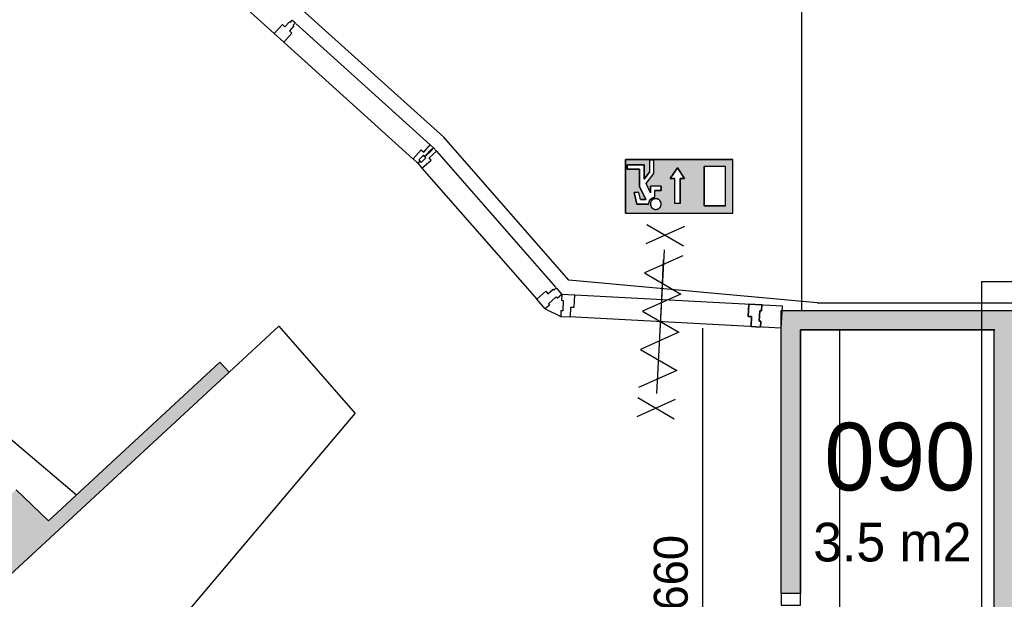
# Model space of a CAD drawing. Extents: x -1826 to 147704, y -44576 to 60962.
# Tile 44 of 75: x 128056 to 133142, y -4158 to -1162. Entities that reach past the tile are written whole.
import ezdxf

# ---------------------------------------------------------------- set-up
doc = ezdxf.new("R2010")
doc.units = 0
doc.header["$MEASUREMENT"] = 0
doc.header["$PDMODE"] = 35
doc.header["$PDSIZE"] = -0.5
doc.layers.get('0').update_dxf_attribs({"linetype": 'CONTINUOUS'})
doc.layers.get('DEFPOINTS').update_dxf_attribs({"linetype": 'CONTINUOUS'})
for name, color, linetype in [('AA$1A---_ARCEER', 252, 'CONTINUOUS'), ('AL22----_BINNENWAND', 252, 'CONTINUOUS'), ('AL32----_BINNENKOZIJN', 252, 'CONTINUOUS'), ('AM$1A---_MAATVOERING', 252, 'CONTINUOUS'), ('Brandweer', 252, 'CONTINUOUS'), ('LAYER01', 252, 'CONTINUOUS'), ('M2', 252, 'CONTINUOUS'), ('OMPARTIMENTERING', 252, 'CONTINUOUS')]:
    doc.layers.add(name, color=color, linetype=linetype)
doc.styles.add('B-01', font='b-gbp')
doc.dimstyles.new('BBA_STAND', dxfattribs={"dimtxt": 175, "dimasz": 1, "dimexe": 1, "dimexo": 0.001, "dimgap": 75, "dimtad": 1, "dimdec": 0, "dimzin": 0, "dimdsep": 46, "dimtxsty": 'B-01', "dimblk": 'NONE', "dimblk1": 'PIJL1', "dimblk2": 'NONE', "dimcen": 1, "dimse1": 1, "dimse2": 1, "dimclrd": 256, "dimclre": 256, "dimclrt": 256, "dimadec": 4, "dimazin": 0, "dimtfac": 1, "dimtdec": 0, "dimtmove": 0, "dimatfit": 2, "dimldrblk": 'PIJL1', "dimfxl": 1, "dimtfillclr": 256, "dimtolj": 1, "dimtzin": 0, "dimarcsym": 0})

# ---------------------------------------------------------------- blocks, each defined once
blk = doc.blocks.new('*D194')
at = {"layer": 'AM$1A---_MAATVOERING', "lineweight": -2, "transparency": 16777216}
blk.add_line((132291.3, -2766), (132291.3, -6316), dxfattribs=at)
at = {"layer": 'DEFPOINTS', "color": 0, "transparency": 16777216}
for p in [(132090.2, -2766), (132090.2, -6316), (132291.3, -6316)]:
    blk.add_point(p, dxfattribs=at)
at = {"layer": 'AM$1A---_MAATVOERING', "transparency": 16777216, "insert": (132128.8, -4541), "char_height": 175, "attachment_point": 5, "rotation": 90, "style": 'B-01'}
blk.add_mtext('\\A1;3550', dxfattribs=at)
blk = doc.blocks.new('_None')
blk = doc.blocks.new('PIJL1')
at = {"color": 1, "linetype": 'ByBlock'}
blk.add_line((0, 82.6), (0, -82.6), dxfattribs=at)
blk.add_solid([(-100, 16.7), (-100, -16.7), (0, 0)], dxfattribs=at)
blk = doc.blocks.new('*D196')
at = {"layer": 'AM$1A---_MAATVOERING', "lineweight": -2, "transparency": 16777216}
blk.add_line((131583.3, -2756.1), (131583.3, -5416), dxfattribs=at)
at = {"layer": 'DEFPOINTS', "color": 0, "transparency": 16777216}
for p in [(131990.2, -2756.1), (131583.3, -5416), (131989.2, -5416)]:
    blk.add_point(p, dxfattribs=at)
at = {"layer": 'AM$1A---_MAATVOERING', "transparency": 16777216, "insert": (131420.8, -4086), "char_height": 175, "attachment_point": 5, "rotation": 90, "style": 'B-01'}
blk.add_mtext('\\A1;2660', dxfattribs=at)
blk = doc.blocks.new('*D197')
at = {"layer": 'AM$1A---_MAATVOERING', "lineweight": -2, "transparency": 16777216}
blk.add_line((132095.3, 5334), (132095.3, -2666), dxfattribs=at)
at = {"layer": 'DEFPOINTS', "color": 0, "transparency": 16777216}
for p in [(135260.3, 5334), (132095.3, -2666), (135260.3, -2666)]:
    blk.add_point(p, dxfattribs=at)
at = {"layer": 'AM$1A---_MAATVOERING', "transparency": 16777216, "insert": (131932.8, 1334), "char_height": 175, "attachment_point": 5, "rotation": 90, "style": 'B-01'}
blk.add_mtext('\\A1;8000', dxfattribs=at)

msp = doc.modelspace()

# ---------------------------------------------------------------- hatches: boundary and pattern name
at = {"layer": 'AA$1A---_ARCEER'}
msp.add_hatch(color=256, dxfattribs=at).paths.add_polyline_path([(135790.6, -6414.7), (135790.6, -6246.2), (135789.6, -6246.2), (135789.6, -6036.2), (135790.6, -6036.2), (135790.6, -2664.7), (135590.6, -2664.7), (133089.6, -2664.7), (131989.6, -2664.7), (131989.6, -4127.2), (132089.6, -4127.2), (132089.6, -2764.7), (133089.6, -2764.7), (133089.6, -6314.7), (132089.6, -6314.7), (132089.6, -5464.7), (132089.6, -5027.2), (131989.6, -5027.2), (131989.6, -5414.7), (131494.6, -5414.7), (131494.6, -5514.7), (131989.6, -5514.7), (131989.6, -6414.7), (133089.6, -6414.7), (133289.6, -6414.7), (133289.6, -2864.7), (135589.6, -2864.7), (135590.6, -6414.7)])
h = msp.add_hatch(color=256, dxfattribs=at)
h.paths.add_polyline_path([(129697.8, -5796.1), (129644.7, -5700.1), (130067.8, -5467.1), (130067.8, -5353), (128110.8, -6428.6), (128211.8, -6612.6)])
h.paths.add_polyline_path([(129137.4, -2982.4), (129089.9, -2931), (128205, -3750.9), (128038.1, -3590.7), (126804.8, -4731.5), (127008.6, -4951.7)])
at = {"layer": 'Brandweer'}
h = msp.add_hatch(color=256, dxfattribs=at)
h.paths.add_polyline_path([(131184.8, -1884.1), (131184.8, -2161.5), (131739.7, -2161.5), (131739.7, -1884.1)])
h.paths.add_polyline_path([(131467.8, -2112.4), (131440, -2112.4), (131440, -1982.9), (131416.9, -1982.9), (131453.9, -1927.4), (131490.9, -1982.9), (131467.8, -1982.9)], flags=16)
h.paths.add_polyline_path([(131591.7, -1921.1), (131702.7, -1921.1), (131702.7, -2124.5), (131591.7, -2124.5)], flags=16)
h.paths.add_polyline_path([(131369.8, -2045.9), (131337.4, -2045.9), (131337.4, -2079.5), (131337, -2079.5), (131336.6, -2079.6), (131336.2, -2079.7), (131335.8, -2079.7), (131335.5, -2079.8), (131333.9, -2080.1), (131330.7, -2081.1), (131329.1, -2081.6), (131323.5, -2084.3), (131322.9, -2084.7), (131317.2, -2089.1), (131316.9, -2089.3), (131313.8, -2092.8), (131313.4, -2093.3), (131310.1, -2098.5), (131309.9, -2098.9), (131306.6, -2108.5), (131306.5, -2108.8), (131305.9, -2115.6), (131305.9, -2115.3), (131244.9, -2115.3), (131229.9, -2055.2), (131253.7, -2055.2), (131263, -2092.2), (131289.9, -2092.2), (131258.8, -2023.7), (131258.8, -1935), (131194.1, -1935), (131194.1, -1911.8), (131281.9, -1911.8), (131281.9, -1985.8), (131309.7, -1950.1), (131309.7, -1888.7), (131332.8, -1888.7), (131332.8, -1958.1), (131292.9, -2009.3), (131314.3, -2056.4), (131314.3, -2022.8), (131369.8, -2022.8)], flags=16)
h.paths.add_polyline_path([(131368.8, -2107.9), (131369.4, -2110.5), (131369.4, -2110.5), (131369.7, -2113.3), (131369.8, -2114.3), (131369.8, -2114.7), (131369.7, -2117.3), (131369.6, -2118.5), (131369.6, -2118.8), (131369.1, -2121.4), (131368.4, -2124.1), (131368.3, -2124.3), (131367.4, -2126.6), (131366.2, -2129), (131364.7, -2131.3), (131364.1, -2132.2), (131363.7, -2132.7), (131363.9, -2132.4), (131362.1, -2134.5), (131361, -2135.6), (131360.5, -2136), (131358.9, -2137.4), (131358.3, -2137.9), (131355.7, -2139.5), (131354.1, -2140.3), (131353.5, -2140.6), (131350.3, -2141.8), (131349.9, -2141.9), (131348.1, -2142.4), (131345.4, -2142.9), (131343.8, -2143), (131343.3, -2143.1), (131340, -2143), (131336.8, -2142.6), (131336.3, -2142.4), (131334.6, -2142.1), (131332, -2141.2), (131330.8, -2140.6), (131330.6, -2140.6), (131328.4, -2139.5), (131326.9, -2138.5), (131326.4, -2138.2), (131323.6, -2136.1), (131323, -2135.4), (131321.9, -2134.5), (131320.8, -2133.1), (131320.3, -2132.6), (131318.6, -2130.1), (131318, -2129.2), (131317.8, -2128.8), (131317.9, -2129), (131316.7, -2126.6), (131315.5, -2123.6), (131315.6, -2123.8), (131314.9, -2121.3), (131314.5, -2118.6), (131314.3, -2115.9), (131314.4, -2112.8), (131314.5, -2111.9), (131314.7, -2110.5), (131314.9, -2109.3), (131315.1, -2108.4), (131316.1, -2105.3), (131317.2, -2102.8), (131317.8, -2101.8), (131318, -2101.5), (131319.4, -2099.3), (131321, -2097.2), (131322.9, -2095.2), (131323.8, -2094.4), (131324.3, -2093.9), (131323.9, -2094.3), (131326.4, -2092.3), (131327.1, -2091.9), (131328.3, -2091.1), (131330.8, -2089.9), (131333.3, -2088.9), (131334.5, -2088.6), (131335.1, -2088.4), (131334.7, -2088.5), (131337.3, -2087.9), (131340.3, -2087.6), (131340.6, -2087.6), (131342.7, -2087.5), (131345.4, -2087.7), (131347.3, -2088.1), (131347.7, -2088.1), (131351.2, -2089.1), (131351.7, -2089.3), (131353.3, -2089.9), (131355.8, -2091.2), (131355.9, -2091.3), (131358.1, -2092.6), (131358.8, -2093.2), (131359.2, -2093.5), (131361.2, -2095.2), (131363.1, -2097.2), (131363.2, -2097.4), (131364.7, -2099.3), (131366.2, -2101.6), (131367.4, -2104), (131367.8, -2105.1), (131368, -2105.4)], flags=16)
at = {"layer": 'OMPARTIMENTERING'}
h = msp.add_hatch(dxfattribs=at)
h.set_pattern_fill('ANSI31', color=256, scale=2000, angle=-90, style=0)
h.set_pattern_definition([(315, (85188.27, 172733.54), (176.7767, 176.7767), [])])
h.paths.add_polyline_path([(117433.2, -10475.5), (117140.8, -10543.4, -0.03024), (117379.2, -11937), (117329.2, -11942.5), (117342.2, -12061.5), (117391.8, -12057, -0.030216), (117445.9, -13468.6), (117745.5, -13475.4, -0.089822), (116890.2, -17666), (115915.2, -17276, 0.006367), (116015.4, -17015.9), (114290.8, -16325.9), (114290.8, -16466), (114290, -16466), (114290, -16939), (114337.8, -16845.6), (114387.3, -16942.3), (114290, -16942.3), (114289.9, -17802.3), (114337.8, -17708.7), (114387.3, -17805.5), (114289.9, -17805.5), (114289.8, -18717), (114337.8, -18623.3), (114387.3, -18720.1), (114289.8, -18720.1), (114289.8, -19555.4), (114337.8, -19461.5), (114387.3, -19558.2), (114289.8, -19558.2), (114289.7, -20818.6), (114503.5, -20818.6), (114503.5, -21118.6), (114289.7, -21118.6), (114289.6, -21200.5), (114997.2, -21200.5), (116505.2, -21200.5), (116565.2, -21200.5), (117524.4, -21200.5), (117584.2, -21200.5), (117679.1, -21268.9), (117679.6, -21268.7), (117698.4, -21325.5), (117984.5, -22189.7), (118003.2, -22246.4), (118279.3, -23080.4), (118279.6, -23080.3), (118298.4, -23137.1), (118298.4, -23137.1), (118595.8, -24036.2), (118614.6, -24093), (118884.9, -24910), (118884.7, -24910.1), (118903.5, -24966.8), (118903.6, -24966.8), (118903.5, -24966.4), (118903.4, -24966.5), (118903.4, -24966.5), (118903.5, -24966.4), (118903.6, -24966.8), (118903.5, -24966.8), (119201.3, -25865.4), (119220.1, -25922.1), (119503.3, -26777), (119524.2, -26840), (119532.9, -26866), (119690.3, -26866), (119690.3, -27001.1), (119696.2, -27016.5), (119738.2, -27000.5), (120204.1, -26819.2), (120185.3, -26771.3), (119909.1, -26878.7), (119807.6, -26617.8), (120329.5, -26414.8), (120431, -26675.7), (120185.3, -26771.3), (120204.1, -26819.2), (120670.2, -26638), (120712.2, -26621.5), (120730.1, -26668.1), (120734.2, -26666.5), (120741.2, -26685), (120816.5, -26655.8, 0.004141), (120824.8, -26677.4), (120842.9, -26717.9), (120895.2, -26694.5), (120894.6, -26693, -0.131052), (120777.7, -25980.9), (120735.2, -25977), (120753.2, -25852.5), (120794.9, -25860.4, -0.114227), (121048, -25281.8), (121014.2, -25256.5), (121093.2, -25159), (121125, -25187.3, -0.014671), (121181.4, -25127.5, -0.131407), (121807.6, -24765.7, -0.06576), (122171.2, -24717.7, -0.0254), (122313.2, -24724.9), (122318.2, -24682.5), (122442.3, -24700.5), (122434.2, -24742.6, -0.109208), (122989.4, -24981.6), (123014.2, -24947), (123113.2, -25025), (123085.3, -25057.3, -0.131256), (123492.4, -25654.4), (123533.7, -25640.3), (123502.2, -25558), (123531, -25547.3), (123567.2, -25639.5), (123618.2, -25619.5), (123589.5, -25544.8), (123589.2, -25545), (123575.2, -25507.5), (123668.2, -25471.5), (124143.2, -25286.5), (124236.2, -25250), (124290.9, -25228.9), (124028.5, -24435.5), (123871.1, -23031.2), (123410.8, -23162.5), (122008.6, -18925.4), (122302.2, -18860.4), (122463.8, -19348.7), (123802.7, -19088.4), (123525.6, -18459.4), (123800.2, -18338.5), (124001.6, -18793.5), (125755.7, -18276.8), (125222.3, -17549.9), (125464.2, -17372.5), (125758.5, -17773.5), (127393, -16870.9), (126711.4, -16273.6), (126909.2, -16048), (127283.3, -16375.8), (127748.1, -15966), (119790.2, -15966), (119790.2, -7566), (128261.2, -7566), (128075.6, -7129.7), (128332.5, -7020.5), (128551.7, -7535.9), (128290.2, -7647.1), (128290.2, -7794.6), (128667.7, -7794.6), (129208.1, -7648.2), (129208.1, -7648.2), (129266, -7632.5), (129972.8, -7441.4), (129972.8, -7417), (129672.8, -7417), (129672.8, -7117), (129936.4, -7117), (129431.8, -5943.8), (129070.7, -6142.2, -0.126272), (129143.9, -6123.4, -1), (129143.9, -6427.4, -0.77577), (129070.7, -6142.2), (128560.3, -6422.7), (128702.8, -6684.3), (128439.3, -6827.7), (128297.4, -6567.1), (128212.4, -6613.8), (128111.4, -6429.8), (128957.7, -5964.7), (127376.1, -4613.5), (127009.2, -4953), (126805.4, -4732.7), (127474.9, -4113.5), (125789.6, -3275.5), (125516.2, -3694), (125265, -3529.9), (125764.6, -2765.3), (123926, -2360.7), (123762.2, -2833), (123478.7, -2734.7), (123778.2, -1871.3), (121895.8, -1924.6), (121851.2, -2422.5), (121552.4, -2395.8), (121633.5, -1486.2), (119820.6, -1994.1), (119898.2, -2488), (119601.8, -2534.5), (119460.5, -1635.4), (117017.7, -2914.3), (117191.5, -3440.2), (116930.8, -3588), (116395.9, -1970.5), (116775, -1845.2), (115203.4, 2901.4), (114824.1, 2775.8), (114569.6, 3544.1), (114570.3, 3544.4), (114551.5, 3601), (114428.5, 3971.3), (114475.8, 3987), (114570.6, 4018.5), (114201.1, 5134), (114148.3, 5134), (114143.3, 5149), (114032.8, 5149), (114024.8, 5134), (113890.8, 5134), (113890.8, 5234), (112890.7, 5234), (112890.7, 5334), (109490.7, 5334), (109490.7, 5234), (108690.7, 5234), (108690.7, 4484), (108710.7, 4484), (108710.7, 4404), (108690.7, 4404), (108690.7, 2674), (108710.7, 2674), (108710.7, 2594), (108690.7, 2594), (108690.7, 864), (108710.7, 864), (108710.7, 784), (108690.7, 784), (108690.7, 119), (108756.8, 119), (108764.8, 134), (108890.8, 134), (108890.8, 2), (108875.8, -3), (108875.8, -128), (108890.8, -136), (108890.8, -266), (108762.8, -266), (108757.8, -251), (108690.7, -251), (108690.7, -915.6), (108710.7, -915.6), (108710.7, -995.6), (108690.7, -995.6), (108690.7, -2725.7), (108710.7, -2725.7), (108710.7, -2805.7), (108690.7, -2805.7), (108690.7, -4535.9), (108710.7, -4535.9), (108710.7, -4615.9), (108690.7, -4615.9), (108690.7, -5281), (108756.8, -5281), (108764.8, -5266), (108890.8, -5266), (108890.8, -5415.5), (112413.3, -5415.5), (112413.3, -5515.5), (113540.7, -5515.5, 0.006443), (113339.9, -5317.2), (114054, -4574.7), (113975.5, -4574.7), (113975.5, -4174.7), (114175.5, -4174.7), (114175.5, -4574.7), (114081.7, -4574.7, -0.078612), (116340.2, -7568.6, -0.123967), (116474.8, -7828.9, -0.058844)])

# ---------------------------------------------------------------- linework, layer by layer
at = {"layer": 'AL22----_BINNENWAND'}
for p in [(129090.5, -2932.3), (128038.7, -3591.9)]:
    msp.add_line(p, (128205.6, -3752.2), dxfattribs=at)
for points in [[(128703.2, -630.5), (129370.2, -1234)], [(129485.2, -1183.5), (130177.2, -1809)], [(129420.2, -1279), (130087.2, -1881.5)], [(130194.2, -1825), (130187.2, -1832), (130185.2, -1830), (130147.2, -1869), (130154.2, -1876), (130130.2, -1901), (130123.2, -1894), (130112.2, -1904.5)], [(130194.2, -1824), (130186.2, -1831), (130189.2, -1833), (130149.2, -1870.5), (130142.2, -1863), (130117.2, -1887), (130124.2, -1894.5), (130113.2, -1904.5)], [(130185.2, -1830), (130187.2, -1832)], [(130186.2, -1831), (130194.2, -1824)], [(130187.2, -1832), (130194.2, -1825)], [(130209.2, -1842), (130194.2, -1825)], [(130171.2, -1875.5), (130209.2, -1842)], [(130182.2, -1888.5), (130171.2, -1875.5)], [(130209.2, -1842), (130823.2, -2544.5)], [(130112.2, -1904.5), (130134.2, -1929.5)], [(130134.2, -1929.5), (130182.2, -1888.5)], [(130134.2, -1929.5), (130727.2, -2607.5)], [(130727.2, -2607.5), (130774.2, -2566)], [(130774.2, -2566), (130785.2, -2578.5)], [(130785.2, -2578.5), (130812.2, -2555.5)], [(130812.2, -2555.5), (130815.2, -2559.5)], [(130815.2, -2559.5), (130827.2, -2549)], [(130827.2, -2549), (130857.2, -2582.5)], [(130857.2, -2582.5), (130834.2, -2602.5)], [(127155, -2604.7), (128350.3, -3618.1)], [(130771.2, -2657.5), (130727.2, -2607.5)], [(130793.2, -2638), (130771.2, -2657.5)], [(130834.2, -2602.5), (130828.2, -2595.5), (130787.2, -2631), (130793.2, -2638)], [(130771.2, -2657.5), (130851.2, -2696.5)], [(131990.2, -4128.5), (131990.2, -2666)], [(131990.2, -4128.5), (131990.2, -2666), (133093.2, -2666)], [(131990.2, -2666), (133093.2, -2666)], [(133090.2, -2666), (135690.2, -2666)], [(129138.5, -2984.2), (129394.9, -2746.1)], [(129394.9, -2746.1), (129789.1, -3198.4)], [(132090.2, -2766), (132090.2, -4128.5)], [(132090.2, -4128.5), (132090.2, -2766), (133093.2, -2766)], [(133093.2, -2766), (132090.2, -2766)], [(133090.2, -6316), (133090.2, -2766)], [(129138, -2983.7), (129090.5, -2932.3)], [(129138, -2983.7), (127009.2, -4953)], [(128863.6, -4294.8), (129789, -3198.4)], [(132090.2, -4128.5), (131990.2, -4128.5)], [(132090.2, -4128.5), (131990.2, -4128.5)]]:
    msp.add_lwpolyline(points, dxfattribs=at)
for points in [[(129462.2, -1232), (129420.2, -1279), (129370.2, -1234), (129413.2, -1187), (129425.2, -1198.5), (129449.2, -1172.5), (129453.2, -1176.5), (129463.2, -1164.5), (129480.2, -1179), (129469.2, -1191), (129473.2, -1194.5), (129450.2, -1220.5)], [(130177.2, -1809), (130194.2, -1824), (130186.2, -1831), (130189.2, -1833), (130149.2, -1870.5), (130142.2, -1863), (130117.2, -1887), (130124.2, -1894.5), (130113.2, -1904.5), (130088.2, -1882), (130130.2, -1835.5), (130143.2, -1847)], [(130177.2, -1809), (130194.2, -1824), (130186.2, -1831), (130189.2, -1833), (130186.2, -1831), (130194.2, -1824)]]:
    msp.add_lwpolyline(points, close=True, dxfattribs=at)
at = {"layer": 'AL32----_BINNENKOZIJN'}
for points in [[(131363.4, -2802.1), (131373.4, -2602.6), (131382.4, -2403.1)], [(131996.2, -2642.7), (130924.2, -2586)], [(131990.2, -2756.1), (130895.2, -2699)]]:
    msp.add_lwpolyline(points, dxfattribs=at)
for points in [[(130851.2, -2696.5), (130901.2, -2699), (130903.2, -2648.5), (130920.2, -2649), (130924.2, -2586), (130857.2, -2583), (130855.2, -2612.5), (130864.2, -2613), (130861.2, -2667), (130852.2, -2666.5)], [(131883.2, -2751), (131834.2, -2748), (131836.2, -2697), (131819.2, -2696.5), (131822.2, -2633.5), (131889.2, -2637), (131888.2, -2667), (131879.2, -2666.5), (131876.2, -2720.5), (131885.2, -2721)], [(131834.2, -2748), (131883.2, -2751), (131885.2, -2721), (131876.2, -2720.5), (131879.2, -2666.5), (131888.2, -2667), (131889.2, -2637), (131822.2, -2633.5), (131819.2, -2696.5), (131836.2, -2697)], [(131990.2, -4128.5), (131990.2, -4188.2), (132089.9, -4188.2), (132089.9, -4128.5)]]:
    msp.add_lwpolyline(points, close=True, dxfattribs=at)
at = {"layer": 'AM$1A---_MAATVOERING'}
msp.add_line((131990.2, -2756.1), (131996.2, -2642.7), dxfattribs=at)
at = {"layer": 'Brandweer'}
for p, q in [((131184.8, -1884.1), (131739.7, -1884.1)), ((131184.8, -2161.5), (131184.8, -1884.1)), ((131194.1, -1911.8), (131281.9, -1911.8)), ((131194.1, -1935), (131194.1, -1911.8)), ((131281.9, -1911.8), (131281.9, -1985.8)), ((131332.8, -1888.7), (131309.7, -1888.7)), ((131309.7, -1888.7), (131309.7, -1950.1)), ((131332.8, -1958.1), (131332.8, -1888.7)), ((131453.9, -1927.4), (131416.9, -1982.9)), ((131490.9, -1982.9), (131453.9, -1927.4)), ((131702.7, -1921.1), (131591.7, -1921.1)), ((131591.7, -2124.5), (131591.7, -1921.1)), ((131702.7, -2124.5), (131702.7, -1921.1)), ((131739.7, -2161.5), (131739.7, -1884.1)), ((131258.8, -1935), (131194.1, -1935)), ((131258.8, -2023.7), (131258.8, -1935)), ((131281.9, -1985.8), (131309.7, -1950.1)), ((131292.8, -2009.5), (131332.8, -1958.1)), ((131416.9, -1982.9), (131440, -1982.9)), ((131440, -2112.4), (131440, -1982.9)), ((131467.8, -2112.4), (131467.8, -1982.9)), ((131467.8, -1982.9), (131490.9, -1982.9)), ((131289.9, -2092.2), (131258.8, -2023.7)), ((131314.3, -2056.4), (131292.9, -2009.3)), ((131369.8, -2022.8), (131314.3, -2022.8)), ((131314.3, -2056.4), (131314.3, -2022.8)), ((131369.8, -2022.8), (131369.8, -2045.9)), ((131253.7, -2055.2), (131229.9, -2055.2)), ((131244.9, -2115.3), (131229.9, -2055.2)), ((131263, -2092.2), (131253.7, -2055.2)), ((131337.4, -2079.5), (131337.4, -2045.9)), ((131369.8, -2045.9), (131337.4, -2045.9)), ((131305.9, -2115.3), (131244.9, -2115.3)), ((131263, -2092.2), (131289.9, -2092.2)), ((131702.7, -2124.5), (131591.7, -2124.5)), ((131184.8, -2161.5), (131739.7, -2161.5))]:
    msp.add_line(p, q, dxfattribs=at)
for points in [[(131184.8, -1884.1), (131184.8, -2161.5), (131739.7, -2161.5), (131739.7, -1884.1), (131184.8, -1884.1)], [(131194.1, -1911.8), (131194.1, -1935), (131258.8, -1935), (131258.8, -2023.7), (131289.9, -2092.2), (131263, -2092.2), (131253.7, -2055.2), (131229.9, -2055.2), (131244.9, -2115.3), (131305.9, -2115.3), (131306.4, -2109.5), (131306.9, -2107), (131307.6, -2104.4), (131308.6, -2101.7), (131310.2, -2098.2), (131311.9, -2095.4), (131313.2, -2093.6), (131315.1, -2091.3), (131316.9, -2089.4), (131319.7, -2086.9), (131322.4, -2085), (131325.5, -2083.2), (131328.4, -2081.9), (131332.5, -2080.5), (131335.5, -2079.8), (131337.4, -2079.1), (131337.4, -2045.9), (131369.8, -2045.9), (131369.8, -2022.8), (131314.3, -2022.8), (131314.3, -2056.4), (131292.9, -2009.3), (131332.8, -1958.1), (131332.8, -1888.7), (131309.7, -1888.7), (131309.7, -1950.1), (131281.9, -1985.8), (131281.9, -1911.8), (131194.1, -1911.8)], [(131467.8, -2112.4), (131440, -2112.4), (131440, -1982.9), (131416.9, -1982.9), (131453.9, -1927.4), (131490.9, -1982.9), (131467.8, -1982.9), (131467.8, -2112.4)], [(131591.7, -1921.1), (131591.7, -2124.5), (131702.7, -2124.5), (131702.7, -1921.1), (131591.7, -1921.1)], [(131305.9, -2115.3), (131305.9, -2114.9), (131305.9, -2114.5), (131305.9, -2114.1), (131306, -2113.7), (131306, -2113.3), (131306, -2112.9), (131306, -2112.4), (131306.1, -2112), (131306.1, -2111.6), (131306.2, -2111.2), (131306.2, -2110.8), (131306.3, -2110.4), (131306.3, -2110), (131306.4, -2109.6), (131306.4, -2109.2), (131306.5, -2108.8), (131306.6, -2108.4), (131306.7, -2108), (131306.7, -2107.6), (131306.8, -2107.2), (131306.9, -2106.8), (131307, -2106.4), (131307.1, -2106), (131307.2, -2105.6), (131307.3, -2105.3), (131307.5, -2104.9), (131307.6, -2104.5), (131307.7, -2104.1), (131307.8, -2103.7), (131308, -2103.3), (131308.1, -2102.9), (131308.2, -2102.6), (131308.4, -2102.2), (131308.5, -2101.8), (131308.7, -2101.4), (131308.9, -2101), (131309, -2100.7), (131309.2, -2100.3), (131309.4, -2099.9), (131309.5, -2099.6), (131309.7, -2099.2), (131309.9, -2098.8), (131310.1, -2098.5), (131310.3, -2098.1), (131310.5, -2097.8), (131310.7, -2097.4), (131310.9, -2097.1), (131311.1, -2096.7), (131311.3, -2096.4), (131311.5, -2096), (131311.7, -2095.7), (131311.9, -2095.3), (131312.2, -2095), (131312.4, -2094.7), (131312.6, -2094.3), (131312.9, -2094), (131313.1, -2093.7), (131313.4, -2093.3), (131313.6, -2093), (131313.9, -2092.7), (131314.1, -2092.4), (131314.4, -2092.1), (131314.6, -2091.8), (131314.9, -2091.4), (131315.2, -2091.1), (131315.5, -2090.8), (131315.7, -2090.5), (131316, -2090.3), (131316.3, -2090), (131316.6, -2089.7), (131316.9, -2089.4), (131317.2, -2089.1), (131317.5, -2088.8), (131317.8, -2088.5), (131318.1, -2088.3), (131318.4, -2088), (131318.7, -2087.7), (131319, -2087.5), (131319.3, -2087.2), (131319.6, -2087), (131320, -2086.7), (131320.3, -2086.5), (131320.6, -2086.2), (131320.9, -2086), (131321.3, -2085.8), (131321.6, -2085.5), (131321.9, -2085.3), (131322.3, -2085.1), (131322.6, -2084.8), (131323, -2084.6), (131323.3, -2084.4), (131323.7, -2084.2), (131324, -2084), (131324.4, -2083.8), (131324.7, -2083.6), (131325.1, -2083.4), (131325.4, -2083.2), (131325.8, -2083), (131326.2, -2082.9), (131326.5, -2082.7), (131326.9, -2082.5), (131327.3, -2082.3), (131327.6, -2082.2), (131328, -2082), (131328.4, -2081.9), (131328.8, -2081.7), (131329.1, -2081.6), (131329.5, -2081.4), (131329.9, -2081.3), (131330.3, -2081.1), (131330.7, -2081), (131331.1, -2080.9), (131331.5, -2080.8), (131331.8, -2080.7), (131332.2, -2080.5), (131332.6, -2080.4), (131333, -2080.3), (131333.4, -2080.2), (131333.8, -2080.1), (131334.2, -2080), (131334.6, -2080), (131335, -2079.9), (131335.4, -2079.8), (131335.8, -2079.7), (131336.2, -2079.7), (131336.6, -2079.6), (131337, -2079.5), (131337.4, -2079.5)], [(131314.6, -2119.4), (131315.7, -2124), (131318, -2129.1), (131320.7, -2133), (131323.1, -2135.5), (131326.8, -2138.5), (131330.7, -2140.6), (131336.4, -2142.5), (131343.7, -2143), (131349.9, -2141.9), (131354, -2140.3), (131356.1, -2139.2), (131358.8, -2137.4), (131360.9, -2135.6), (131364, -2132.3), (131366.3, -2128.7), (131368.3, -2124.4), (131369.6, -2118.7), (131369.8, -2114.4), (131369.4, -2110.9), (131367.9, -2105.2), (131366.3, -2101.8), (131363.3, -2097.5), (131358.9, -2093.3), (131356.1, -2091.4), (131351.7, -2089.3), (131347.3, -2088.1), (131340.6, -2087.6), (131334.6, -2088.6), (131330.3, -2090.1), (131327, -2092), (131323.9, -2094.3), (131320.5, -2097.8), (131317.9, -2101.7), (131316.3, -2105), (131315, -2109.2), (131314.5, -2112), (131314.3, -2116.6), (131314.6, -2119.4)], [(131361.7, -2134.9), (131362.6, -2133.9), (131363.5, -2132.9), (131364.3, -2131.8), (131365.1, -2130.7), (131365.8, -2129.6), (131366.5, -2128.4), (131367.1, -2127.2), (131367.7, -2125.9), (131368.2, -2124.6), (131368.6, -2123.3), (131369, -2122), (131369.2, -2120.7), (131369.5, -2119.4), (131369.6, -2118), (131369.7, -2116.7), (131369.8, -2115.3), (131369.7, -2113.9), (131369.6, -2112.6), (131369.5, -2111.2), (131369.2, -2109.9), (131369, -2108.6), (131368.6, -2107.2), (131368.2, -2106), (131367.7, -2104.7), (131367.1, -2103.4), (131366.5, -2102.2), (131365.8, -2101), (131365.1, -2099.9), (131364.3, -2098.8), (131363.5, -2097.7), (131362.6, -2096.7), (131361.7, -2095.7), (131360.7, -2094.7), (131359.6, -2093.8), (131358.6, -2093), (131357.5, -2092.2), (131356.3, -2091.5), (131355.1, -2090.8), (131353.9, -2090.2), (131352.7, -2089.7), (131351.4, -2089.2), (131350.1, -2088.7), (131348.8, -2088.4), (131347.4, -2088.1), (131346.1, -2087.9), (131344.8, -2087.7), (131343.4, -2087.6), (131342, -2087.6), (131340.7, -2087.6), (131339.3, -2087.7), (131338, -2087.9), (131336.6, -2088.1), (131335.3, -2088.4), (131334, -2088.7), (131332.7, -2089.2), (131331.4, -2089.7), (131330.2, -2090.2), (131329, -2090.8), (131327.8, -2091.5), (131326.6, -2092.2), (131325.5, -2093), (131324.4, -2093.8), (131323.4, -2094.7), (131322.4, -2095.7), (131321.5, -2096.7), (131320.6, -2097.7), (131319.8, -2098.8), (131319, -2099.9), (131318.2, -2101), (131317.6, -2102.2), (131317, -2103.4), (131316.4, -2104.7), (131315.9, -2106), (131315.5, -2107.2), (131315.1, -2108.6), (131314.8, -2109.9), (131314.6, -2111.2), (131314.4, -2112.6), (131314.3, -2113.9), (131314.3, -2115.3), (131314.3, -2116.7), (131314.4, -2118), (131314.6, -2119.4), (131314.8, -2120.7), (131315.1, -2122), (131315.5, -2123.3), (131315.9, -2124.6), (131316.4, -2125.9), (131317, -2127.2), (131317.6, -2128.4), (131318.2, -2129.6), (131319, -2130.7), (131319.8, -2131.8), (131320.6, -2132.9), (131321.5, -2133.9), (131322.4, -2134.9), (131323.4, -2135.9), (131324.4, -2136.7), (131325.5, -2137.6), (131326.6, -2138.4), (131327.8, -2139.1), (131329, -2139.8), (131330.2, -2140.4), (131331.4, -2140.9), (131332.7, -2141.4), (131334, -2141.8), (131335.3, -2142.2), (131336.6, -2142.5), (131338, -2142.7), (131339.3, -2142.9), (131340.7, -2143), (131342, -2143), (131343.4, -2143), (131344.8, -2142.9), (131346.1, -2142.7), (131347.5, -2142.5), (131348.8, -2142.2), (131350.1, -2141.8), (131351.4, -2141.4), (131352.7, -2140.9), (131353.9, -2140.4), (131355.1, -2139.8), (131356.3, -2139.1), (131357.5, -2138.4), (131358.6, -2137.6), (131359.6, -2136.7), (131360.7, -2135.9), (131361.7, -2134.9)], [(131489.8, -2231.7), (131291.3, -2321.3)], [(131296.6, -2221.4), (131484.6, -2331.5)], [(131481.9, -2382.4), (131283.4, -2471.1), (131471.4, -2580.2), (131272.9, -2668.8), (131460.9, -2777.9), (131262.5, -2866.5), (131450.5, -2975.6), (131252, -3064.3)], [(131347.3, -3095.3), (131386.6, -2351.4)], [(131442.6, -3125.4), (131244, -3215)], [(131249.3, -3115.2), (131437.3, -3225.3)]]:
    msp.add_lwpolyline(points, dxfattribs=at)
msp.add_lwpolyline([(131305.9, -2115.3), (131306.5, -2108.6), (131310, -2098.7), (131313.5, -2093.2), (131317, -2089.2), (131323.1, -2084.5), (131329.5, -2081.4), (131334.4, -2080), (131337.4, -2079.1), (131337.4, -2045.9), (131369.8, -2045.9), (131369.8, -2022.8), (131314.3, -2022.8), (131314.3, -2056.4), (131292.9, -2009.3), (131332.8, -1958.1), (131332.8, -1888.7), (131309.7, -1888.7), (131309.7, -1950.1), (131281.9, -1985.8), (131281.9, -1911.8), (131194.1, -1911.8), (131194.1, -1935), (131258.8, -1935), (131258.8, -2023.7), (131289.9, -2092.2), (131263, -2092.2), (131253.7, -2055.2), (131229.9, -2055.2), (131244.9, -2115.3)], close=True, dxfattribs=at)
at = {"layer": 'OMPARTIMENTERING', "ltscale": 800}
for p, q in [((130246.7, -1769.6), (128791.2, -454.8)), ((130893.1, -2508.6), (130246.7, -1769.6)), ((132176, -2625.2), (130893.1, -2508.6)), ((133024, -2516), (135891.2, -2516)), ((133024, -2516), (133024, -6216)), ((132176, -2625.2), (133422, -2625.2))]:
    msp.add_line(p, q, dxfattribs=at)

# ---------------------------------------------------------------- texts
at = {"layer": 'LAYER01', "style": 'B-01'}
msp.add_text('090', height=350, rotation=0, dxfattribs=at).set_placement((132212.5, -3595.6))
at = {"layer": 'M2', "insert": (132155.3, -3762.5), "char_height": 200, "width": 1805, "attachment_point": 1, "rotation": 360, "style": 'B-01'}
msp.add_mtext('3.5 m2', dxfattribs=at)

# ---------------------------------------------------------------- dimensions: what is measured, and where the dimension line sits
at = {"layer": 'AM$1A---_MAATVOERING'}
for base, p1, p2, picture, middle in [((132095.3, -2666), (135260.3, 5334), (135260.3, -2666), '*D197', (131932.8, 1334)), ((131583.3, -5416), (131990.2, -2756.1), (131989.2, -5416), '*D196', (131420.8, -4086)), ((132291.3, -6316), (132090.2, -2766), (132090.2, -6316), '*D194', (132128.8, -4541))]:
    dim = msp.add_linear_dim(base=base, p1=p1, p2=p2, angle=270, dimstyle='BBA_STAND', dxfattribs=at)
    dim.commit()
    dim.dimension.update_dxf_attribs({"geometry": picture, "text_midpoint": middle})

doc.saveas('drawing.dxf')
